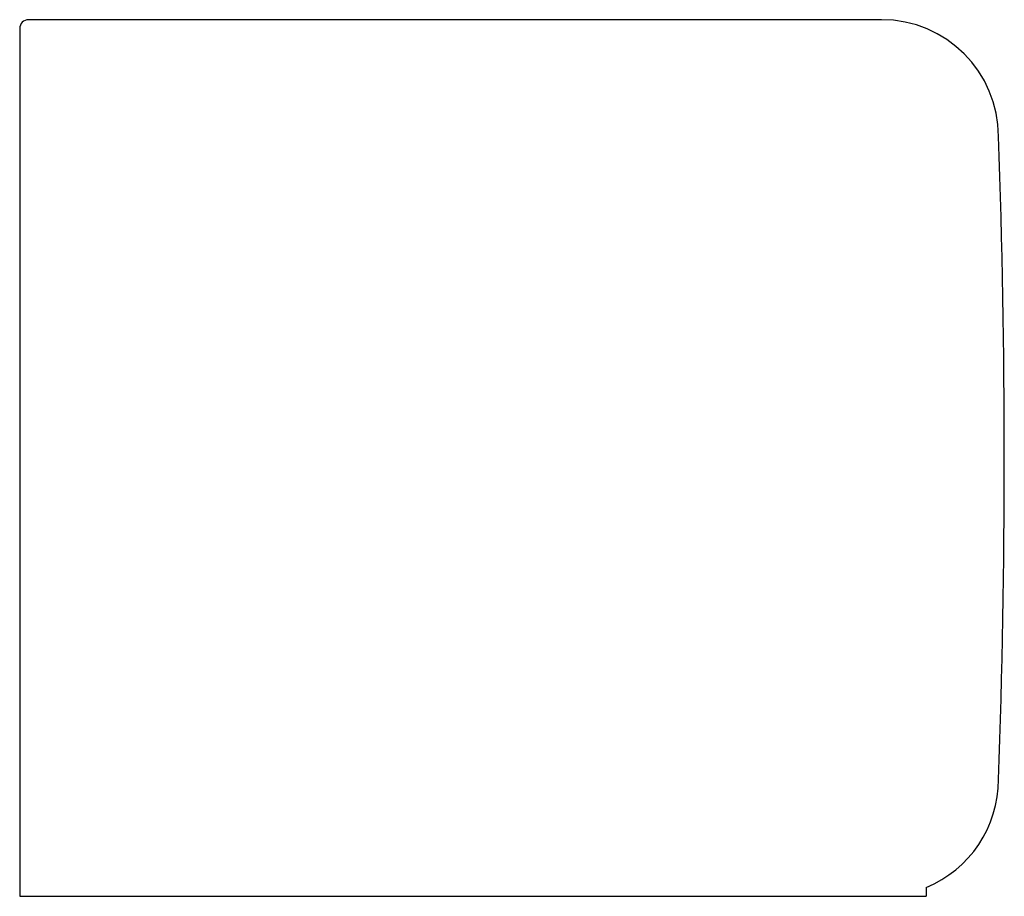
# Model space of a CAD drawing. Header units: millimetres. Extents: x 6967.998 to 6968.335, y 2692.095 to 2692.395.
import ezdxf

# ---------------------------------------------------------------- set-up
doc = ezdxf.new("R2010")
doc.units = ezdxf.units.MM
doc.layers.add('SANINDUSA', color=3, linetype='Continuous')

msp = doc.modelspace()

# ---------------------------------------------------------------- linework, layer by layer
at = {"layer": 'SANINDUSA'}
for p, q in [((6968.15829, 2692.39465), (6968.00129, 2692.39465)), ((6968.29329, 2692.39465), (6968.15829, 2692.39465)), ((6967.99829, 2692.39165), (6967.99829, 2692.3546)), ((6967.99829, 2692.3546), (6967.99829, 2692.1347)), ((6967.99829, 2692.1347), (6967.99829, 2692.10782)), ((6967.99829, 2692.10782), (6967.99829, 2692.09465)), ((6968.30849, 2692.09765), (6968.30849, 2692.09465)), ((6967.99829, 2692.09465), (6968.15829, 2692.09465)), ((6968.15829, 2692.09465), (6968.30849, 2692.09465))]:
    msp.add_line(p, q, dxfattribs=at)
for centre, radius, start, end in [((6968.00129, 2692.39165), 0.003, 90, 180), ((6968.29329, 2692.35465), 0.04, 0, 90), ((6965.30929, 2692.24465), 3.026, 357.91675, 2.08325), ((6968.29329, 2692.13465), 0.04, 292.3316, 359.9998)]:
    msp.add_arc(centre, radius, start, end, dxfattribs=at)

doc.saveas('drawing.dxf')
